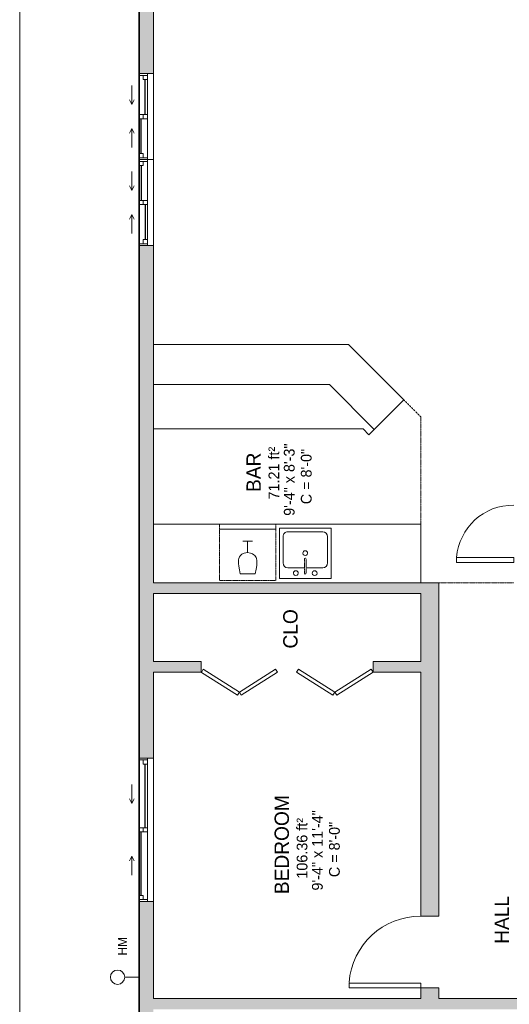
# Model space of a CAD drawing. Header units: inches. Extents: x -280 to 323, y -474 to 515.
# Tile 2 of 4: x -280 to -75, y -245 to 167. Entities that reach past the tile are written whole.
import ezdxf

# ---------------------------------------------------------------- set-up
doc = ezdxf.new("R2010")
doc.units = ezdxf.units.IN
doc.header["$MEASUREMENT"] = 0
doc.linetypes.add('Dash', pattern=[0.23622, 0.11811, -0.11811])
for name, color, linetype, lineweight in [('A-ANNO-NOTE', 131, 'Continuous', 9), ('A-AREA', 32, 'Dash', 9), ('A-AREA-IDEN', 2, 'Continuous', 9), ('A-DETL', 90, 'Continuous', 9), ('A-DOOR', 31, 'Continuous', 9), ('A-EXTEERIOR SPACES', 90, 'Continuous', 9), ('A-FLOR', 192, 'Continuous', 9), ('A-GENM', 13, 'Continuous', 9), ('A-GLAZ', 151, 'Continuous', 9), ('A-OBJECTS', 90, 'Continuous', 9), ('A-WALL', 90, 'Continuous', 9), ('A-WALL-PATT', 111, 'Continuous', 9), ('M-EQPM', 90, 'Continuous', 9), ('P-SANR-FIXT', 6, 'Continuous', 9), ('P-SANR-FIXT-HDLN', 131, 'Dash', 9), ('Q-SPCQ', 2, 'Continuous', 9)]:
    doc.layers.add(name, color=color, linetype=linetype, lineweight=lineweight)
doc.styles.add('Inter', font='txt', dxfattribs={"height": 3.75})
doc.styles.add('Inter_1', font='txt', dxfattribs={"height": 4.5})
doc.styles.add('Inter_B', font='txt', dxfattribs={"height": 6})

# ---------------------------------------------------------------- blocks, each defined once
blk = doc.blocks.new('Planitar - Single Door_Flush Panel - 2_-6_ x 6_-8_-4229986-Lower Level')
at = {"layer": 'A-DOOR', "lineweight": 18}
for p, q in [((12.99, -3.75), (12.99, -33.75)), ((15, -3.75), (12.99, -3.75)), ((15, -3.75), (15, -33.75)), ((15, -33.75), (12.99, -33.75))]:
    blk.add_line(p, q, dxfattribs=at)
at = {"layer": 'A-DOOR'}
blk.add_arc((14.77, -4.05), 29.77, 179.4225, 266.009, dxfattribs=at)
blk = doc.blocks.new('Planitar - Bifold Door - 6_-0_ x 6_-8_-4213524-Lower Level')
at = {"layer": 'A-DOOR', "lineweight": 18}
for p, q in [((-36, 2.24), (-20.8, 11.9)), ((-20, 10.63), (-35.19, 0.98)), ((-20.8, 11.9), (-20, 10.63)), ((-19.2, 11.9), (-20, 10.63)), ((-20, 10.63), (-4.81, 0.98)), ((-4, 2.24), (-19.2, 11.9)), ((4, 2.24), (19.19, 11.9)), ((20, 10.63), (4.8, 0.98)), ((19.19, 11.9), (20, 10.63)), ((20.81, 11.9), (20, 10.63)), ((20, 10.63), (35.2, 0.98)), ((35.91, 2.3), (20.81, 11.9)), ((-35.19, 0.98), (-36, 2.24)), ((-4.81, 0.98), (-4, 2.24)), ((4.8, 0.98), (4, 2.24)), ((35.2, 0.98), (35.91, 2.3))]:
    blk.add_line(p, q, dxfattribs=at)
blk = doc.blocks.new('Planitar - Single Door_Flush Panel - 2_-0_ x 6_-8_-4242372-Lower Level')
at = {"layer": 'A-DOOR', "lineweight": 18}
for p, q in [((9.99, -2.25), (9.99, -26.25)), ((12, -2.25), (9.99, -2.25)), ((12, -2.25), (12, -26.25)), ((12, -26.25), (9.99, -26.25))]:
    blk.add_line(p, q, dxfattribs=at)
at = {"layer": 'A-DOOR'}
blk.add_arc((11.77, -2.55), 23.77, 179.2767, 265.5217, dxfattribs=at)
blk = doc.blocks.new('Countertop- Rectangle shape base - Default 1-4231178-Lower Level')
at = {"layer": 'A-GENM'}
for p, q in [((86, 27.25), (-26, 27.25)), ((86, 2.75), (86, 27.25))]:
    blk.add_line(p, q, dxfattribs=at)
blk = doc.blocks.new('Plan-Double-Sliding - Default 1-4233502-Lower Level')
at = {"layer": 'A-GLAZ'}
for p, q in [((-5, 3.34375), (-7, 4.34375)), ((5, 3.34375), (7, 4.34375)), ((18, 0.34375), (-18, 0.34375)), ((-15.5, 0.34375), (-0.875, 0.34375)), ((-5, 3.34375), (-13, 3.34375)), ((-5, 3.34375), (-7, 2.34375)), ((0.875, 0.34375), (17.25, 0.34375)), ((5, 3.34375), (7, 2.34375)), ((5, 3.34375), (13, 3.34375)), ((-17.25, -3.15625), (-0.875, -3.15625)), ((0.875, -3.15625), (15.5, -3.15625)), ((-18, -5.65625), (18, -5.65625))]:
    blk.add_line(p, q, dxfattribs=at)
at = {"layer": 'A-GLAZ', "lineweight": 18}
for p, q in [((-18, 0.34375), (-18, -5.65625)), ((-18, 0.34375), (-15.5, 0.34375)), ((-17.25, 0.34375), (-17.25, -3.15625)), ((-15.5, 0.34375), (-15.5, -1.40625)), ((-0.875, -3.15625), (-0.875, 0.34375)), ((-0.875, 0.34375), (0.875, 0.34375)), ((0.875, 0.34375), (0.875, -3.15625)), ((17.25, 0.34375), (18, 0.34375)), ((17.25, 0.34375), (17.25, -3.15625)), ((18, -5.65625), (18, 0.34375)), ((-18, -3.15625), (-17.25, -3.15625)), ((-15.5, -1.40625), (-17.25, -1.40625)), ((0.875, -1.40625), (-0.875, -1.40625)), ((-0.875, -3.15625), (0.875, -3.15625)), ((15.5, -1.40625), (15.5, -3.15625)), ((17.25, -1.40625), (15.5, -1.40625)), ((15.5, -3.15625), (18, -3.15625))]:
    blk.add_line(p, q, dxfattribs=at)
at = {"layer": 'A-GLAZ', "lineweight": 25}
for p, q in [((-15.5, -0.53125), (-0.875, -0.53125)), ((0.875, -2.28125), (15.5, -2.28125))]:
    blk.add_line(p, q, dxfattribs=at)
blk = doc.blocks.new('Plan-Double-Sliding - Default 1-4233562-Lower Level')
at = {"layer": 'A-GLAZ'}
for p, q in [((-18, 5.65625), (18, 5.65625)), ((-17.25, 3.15625), (-0.875, 3.15625)), ((0.875, 3.15625), (15.5, 3.15625)), ((18, -0.34375), (-18, -0.34375)), ((-15.5, -0.34375), (-0.875, -0.34375)), ((-5, -3.34375), (-13, -3.34375)), ((-5, -3.34375), (-7, -2.34375)), ((-5, -3.34375), (-7, -4.34375)), ((0.875, -0.34375), (17.25, -0.34375)), ((5, -3.34375), (7, -2.34375)), ((5, -3.34375), (7, -4.34375)), ((5, -3.34375), (13, -3.34375))]:
    blk.add_line(p, q, dxfattribs=at)
at = {"layer": 'A-GLAZ', "lineweight": 18}
for p, q in [((-18, -0.34375), (-18, 5.65625)), ((18, 5.65625), (18, -0.34375)), ((-18, 3.15625), (-17.25, 3.15625)), ((-17.25, -0.34375), (-17.25, 3.15625)), ((-15.5, 1.40625), (-17.25, 1.40625)), ((-15.5, -0.34375), (-15.5, 1.40625)), ((-0.875, 3.15625), (0.875, 3.15625)), ((-0.875, 3.15625), (-0.875, -0.34375)), ((0.875, 1.40625), (-0.875, 1.40625)), ((0.875, -0.34375), (0.875, 3.15625)), ((15.5, 3.15625), (18, 3.15625)), ((15.5, 1.40625), (15.5, 3.15625)), ((17.25, 1.40625), (15.5, 1.40625)), ((17.25, -0.34375), (17.25, 3.15625)), ((-18, -0.34375), (-15.5, -0.34375)), ((-0.875, -0.34375), (0.875, -0.34375)), ((17.25, -0.34375), (18, -0.34375))]:
    blk.add_line(p, q, dxfattribs=at)
at = {"layer": 'A-GLAZ', "lineweight": 25}
for p, q in [((-15.5, 0.53125), (-0.875, 0.53125)), ((0.875, 2.28125), (15.5, 2.28125))]:
    blk.add_line(p, q, dxfattribs=at)
blk = doc.blocks.new('Plan-Double-Sliding - Default 1-4333302-Lower Level')
at = {"layer": 'A-GLAZ'}
for p, q in [((-11, 3.34375), (-13, 4.34375)), ((11, 3.34375), (13, 4.34375)), ((30, 0.34375), (-30, 0.34375)), ((-27.5, 0.34375), (-0.875, 0.34375)), ((-11, 3.34375), (-19, 3.34375)), ((-11, 3.34375), (-13, 2.34375)), ((0.875, 0.34375), (29.25, 0.34375)), ((11, 3.34375), (13, 2.34375)), ((11, 3.34375), (19, 3.34375)), ((-29.25, -3.15625), (-0.875, -3.15625)), ((0.875, -3.15625), (27.5, -3.15625)), ((-30, -5.65625), (30, -5.65625))]:
    blk.add_line(p, q, dxfattribs=at)
at = {"layer": 'A-GLAZ', "lineweight": 18}
for p, q in [((-30, 0.34375), (-30, -5.65625)), ((-30, 0.34375), (-27.5, 0.34375)), ((-29.25, 0.34375), (-29.25, -3.15625)), ((-27.5, 0.34375), (-27.5, -1.40625)), ((-0.875, -3.15625), (-0.875, 0.34375)), ((-0.875, 0.34375), (0.875, 0.34375)), ((0.875, 0.34375), (0.875, -3.15625)), ((29.25, 0.34375), (30, 0.34375)), ((29.25, 0.34375), (29.25, -3.15625)), ((30, -5.65625), (30, 0.34375)), ((-30, -3.15625), (-29.25, -3.15625)), ((-27.5, -1.40625), (-29.25, -1.40625)), ((0.875, -1.40625), (-0.875, -1.40625)), ((-0.875, -3.15625), (0.875, -3.15625)), ((27.5, -1.40625), (27.5, -3.15625)), ((29.25, -1.40625), (27.5, -1.40625)), ((27.5, -3.15625), (30, -3.15625))]:
    blk.add_line(p, q, dxfattribs=at)
at = {"layer": 'A-GLAZ', "lineweight": 25}
for p, q in [((-27.5, -0.53125), (-0.875, -0.53125)), ((0.875, -2.28125), (27.5, -2.28125))]:
    blk.add_line(p, q, dxfattribs=at)
blk = doc.blocks.new('Wine_Under - Default 1-2560236-Lower Level')
at = {"layer": 'Q-SPCQ', "linetype": 'Dash'}
for p, q in [((-11.81, -23.62), (-11.81, 0)), ((-11.81, 0), (11.81, 0)), ((11.81, 0), (11.81, -23.62)), ((11.81, -23.62), (-11.81, -23.62))]:
    blk.add_line(p, q, dxfattribs=at)
at = {"layer": 'Q-SPCQ'}
for p, q in [((-3.13, -2.84), (3.13, -2.84)), ((0, -11.81), (0, -16.54)), ((-1.97, -16.54), (1.97, -16.54)), ((-11.81, -21.62), (11.81, -21.62))]:
    blk.add_line(p, q, dxfattribs=at)
for points, knots in [([(-3.13, -2.84), (-4.44, -8.54), (-3.47, -10.34), (-1.97, -11.39), (0, -11.81)], [0, 0, 0, 0, 0.2701848, 0.4338718, 0.4338718, 0.4338718, 0.4338718]), ([(3.13, -2.84), (4.22, -7.99), (3.76, -9.72), (2.36, -11.45), (0, -11.81)], [0, 0, 0, 0, 0.2579445, 0.4357526, 0.4357526, 0.4357526, 0.4357526])]:
    blk.add_open_spline(points, degree=3, knots=knots, dxfattribs=at)
blk = doc.blocks.new('Kitchen- Sink - Default 1-4238573-Lower Level')
at = {"layer": 'P-SANR-FIXT'}
for p, q in [((-14.96, 0), (-14.96, -21.06)), ((-14.96, 0), (6.67, 0)), ((6.67, 0), (6.67, -21.06)), ((-14.96, -21.06), (6.67, -21.06))]:
    blk.add_line(p, q, dxfattribs=at)
blk = doc.blocks.new('2D Kitchen-Single Sink - Default 1-4238575-Lower Level')
at = {"layer": 'P-SANR-FIXT'}
for p, q in [((11.43, 10.62), (-10.2, 10.62)), ((-10.2, 10.62), (-10.2, -10.44)), ((11.43, -10.44), (11.43, 10.62)), ((0.12, 6.12), (-6.7, 6.12)), ((7.93, 6.12), (1.12, 6.12)), ((-8.7, 4.12), (-8.7, -6.94)), ((9.93, -6.94), (9.93, 4.12)), ((-10.2, -10.44), (11.43, -10.44)), ((-6.7, -8.94), (7.93, -8.94))]:
    blk.add_line(p, q, dxfattribs=at)
for centre, radius, start, end in [((-3.32, 8.37), 1, 360, 180), ((-3.32, 8.37), 1, 180, 360), ((4.55, 8.37), 1, 360, 180), ((4.55, 8.37), 1, 180, 360), ((-6.7, 4.12), 2, 90, 180), ((7.93, 4.12), 2, 0, 90), ((0.62, 0), 1, 360, 180), ((0.62, 0), 1, 180, 0), ((-6.7, -6.94), 2, 180, 270), ((7.93, -6.94), 2, 270, 0)]:
    blk.add_arc(centre, radius, start, end, dxfattribs=at)
at = {"layer": 'P-SANR-FIXT-HDLN'}
for p, q in [((0.24, 2.5), (0.24, 8.37)), ((0.99, 8.37), (0.99, 2.5))]:
    blk.add_line(p, q, dxfattribs=at)
for centre, start, end in [((0.62, 8.37), 0, 180), ((0.62, 2.5), 180, 360)]:
    blk.add_arc(centre, 0.375, start, end, dxfattribs=at)
blk = doc.blocks.new('Hydro Meter - Default 1-3380297-Lower Level')
at = {"layer": 'M-EQPM'}
blk.add_line((0, 0), (0, 6), dxfattribs=at)
blk.add_circle((0, 9), 3, dxfattribs=at)

msp = doc.modelspace()

# ---------------------------------------------------------------- hatches: boundary and pattern name
at = {"layer": 'A-WALL-PATT'}
h = msp.add_hatch(color=9, dxfattribs=at)
h.paths.add_polyline_path([(-230.03, -356.49), (-224.03, -356.49), (-224.03, -325.99), (-230.03, -325.99)], flags=0)
h.paths.add_polyline_path([(-224.03, -265.99), (-224.03, -201.99), (-230.03, -201.99), (-230.03, -265.99)], flags=0)
h.paths.add_polyline_path([(-224.03, -141.99), (-224.03, 72.8), (-230.03, 72.8), (-230.03, -141.99)], flags=0)
h.paths.add_polyline_path([(-230.03, 144.8), (-224.03, 144.8), (-224.03, 287.8), (-230.03, 287.8)], flags=0)
h.paths.add_polyline_path([(-224.03, 359.8), (-224.03, 386.01), (-230.03, 386.01), (-230.03, 359.8)], flags=0)
msp.add_hatch(color=9, dxfattribs=at).paths.add_polyline_path([(-112.03, -72.99), (-104.53, -72.99), (-104.53, -68.49), (-224.03, -68.49), (-224.03, -72.99), (-155.3, -72.99)], flags=0)
h = msp.add_hatch(color=9, dxfattribs=at)
h.paths.add_polyline_path([(-104.53, -242.74), (-104.53, -238.24), (-112.03, -238.24), (-112.03, -242.74)], flags=0)
h.paths.add_polyline_path([(-112.03, -208.24), (-104.53, -208.24), (-104.53, -72.99), (-112.03, -72.99), (-112.03, -115.5)], flags=0)
h = msp.add_hatch(color=9, dxfattribs=at)
h.paths.add_polyline_path([(-112.03, -105.99), (-112.03, -101.49), (-132.03, -101.49), (-132.03, -105.99)], flags=0)
h.paths.add_polyline_path([(-204.03, -105.99), (-204.03, -101.49), (-224.03, -101.49), (-224.03, -105.99)], flags=0)
h = msp.add_hatch(color=9, dxfattribs=at)
h.paths.add_polyline_path([(3.97, -247.24), (3.97, -242.74), (-36.03, -242.74), (-36.03, -247.24), (-22.54, -247.24)], flags=0)
h.paths.add_polyline_path([(-64.03, -247.24), (-64.03, -242.74), (-224.03, -242.74), (-224.03, -247.24), (-66.79, -247.24)], flags=0)

# ---------------------------------------------------------------- linework, layer by layer
at = {"layer": 'A-AREA'}
for p, q in [((-112.03, 1.01), (-119.16, 8.14)), ((-112.03, -43.99), (-112.03, 1.01)), ((-104.53, -68.49), (-73.03, -68.49))]:
    msp.add_line(p, q, dxfattribs=at)
at = {"layer": 'A-DETL', "lineweight": 35}
msp.add_line((-230.03, 386.01), (-230.03, -356.49), dxfattribs=at)
at = {"layer": 'A-EXTEERIOR SPACES'}
for p, q in [((-280.03, -323.99), (-280.03, 413.01)), ((-230.03, 386.01), (-230.03, -323.99))]:
    msp.add_line(p, q, dxfattribs=at)
at = {"layer": 'A-FLOR'}
for p, q in [((-280.03, 413.01), (-280.03, -323.99)), ((-142.28, 31.26), (-224.03, 31.26)), ((-119.16, 8.14), (-142.28, 31.26)), ((-224.03, 14.51), (-150.26, 14.51)), ((-150.26, 14.51), (-131.52, -4.23)), ((-131.52, -4.23), (-119.16, 8.14))]:
    msp.add_line(p, q, dxfattribs=at)
at = {"layer": 'A-GENM'}
for p, q in [((-136.19, -4.08), (-224.03, -4.08)), ((-136.19, -4.08), (-133.78, -6.49)), ((-133.78, -6.49), (-131.52, -4.23))]:
    msp.add_line(p, q, dxfattribs=at)
at = {"layer": 'A-OBJECTS'}
for p, q in [((-224.03, 31.26), (-142.28, 31.26)), ((-224.03, -4.08), (-224.03, 31.26)), ((-142.28, 31.26), (-119.16, 8.14)), ((-224.03, 14.51), (-150.26, 14.51)), ((-150.26, 14.51), (-131.52, -4.23)), ((-133.78, -6.49), (-119.16, 8.14)), ((-136.19, -4.08), (-224.03, -4.08)), ((-133.78, -6.49), (-136.19, -4.08)), ((-112.03, -43.99), (-224.03, -43.99)), ((-224.03, -43.99), (-224.03, -68.49)), ((-112.03, -68.49), (-112.03, -43.99)), ((-224.03, -68.49), (-112.03, -68.49))]:
    msp.add_line(p, q, dxfattribs=at)
at = {"layer": 'A-WALL'}
for p, q in [((-230.03, 287.8), (-230.03, 144.8)), ((-224.03, 144.8), (-224.03, 287.8)), ((-230.03, 72.8), (-230.03, -141.99)), ((-224.03, -68.49), (-224.03, 72.8)), ((-104.53, -68.49), (-224.03, -68.49)), ((-104.53, -208.24), (-104.53, -68.49)), ((-224.03, -101.49), (-224.03, -72.99)), ((-224.03, -72.99), (-112.03, -72.99)), ((-112.03, -72.99), (-112.03, -101.49)), ((-204.03, -101.49), (-224.03, -101.49)), ((-204.03, -105.99), (-204.03, -101.49)), ((-112.03, -101.49), (-132.03, -101.49)), ((-132.03, -101.49), (-132.03, -105.99)), ((-224.03, -141.99), (-224.03, -105.99)), ((-224.03, -105.99), (-204.03, -105.99)), ((-132.03, -105.99), (-112.03, -105.99)), ((-112.03, -105.99), (-112.03, -208.24)), ((-230.03, -201.99), (-230.03, -265.99)), ((-224.03, -242.74), (-224.03, -201.99)), ((-112.03, -208.24), (-104.53, -208.24)), ((-112.03, -238.24), (-112.03, -242.74)), ((-104.53, -238.24), (-112.03, -238.24)), ((-104.53, -242.74), (-104.53, -238.24)), ((-112.03, -242.74), (-224.03, -242.74)), ((-64.03, -242.74), (-104.53, -242.74))]:
    msp.add_line(p, q, dxfattribs=at)

# ---------------------------------------------------------------- block references
at = {"layer": 'A-DOOR'}
for name, p, rotation in [('Planitar - Single Door_Flush Panel - 2_-0_ x 6_-8_-4242372-Lower Level', (-70.78, -47.99), 269.9999999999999), ('Planitar - Bifold Door - 6_-0_ x 6_-8_-4213524-Lower Level', (-168.03, -103.74), 180), ('Planitar - Single Door_Flush Panel - 2_-6_ x 6_-8_-4229986-Lower Level', (-108.28, -223.24), 269.9999999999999)]:
    msp.add_blockref(name, p, dxfattribs=dict(at, rotation=rotation))
at = {"layer": 'A-GENM'}
msp.add_blockref('Countertop- Rectangle shape base - Default 1-4231178-Lower Level', (-198.03, -71.24), dxfattribs=at)
at = {"layer": 'A-GLAZ'}
for name, p, rotation in [('Plan-Double-Sliding - Default 1-4233502-Lower Level', (-229.69, 126.8), 89.99999999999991), ('Plan-Double-Sliding - Default 1-4233562-Lower Level', (-229.69, 90.8), 269.9999999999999), ('Plan-Double-Sliding - Default 1-4333302-Lower Level', (-229.69, -171.99), 89.99999999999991)]:
    msp.add_blockref(name, p, dxfattribs=dict(at, rotation=rotation))
at = {"layer": 'M-EQPM', "rotation": 89.9999999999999}
msp.add_blockref('Hydro Meter - Default 1-3380297-Lower Level', (-230.03, -233.74), dxfattribs=at)
at = {"layer": 'P-SANR-FIXT', "rotation": 180}
for name, p in [('Kitchen- Sink - Default 1-4238573-Lower Level', (-164.57, -66.72)), ('2D Kitchen-Single Sink - Default 1-4238575-Lower Level', (-159.81, -56.1))]:
    msp.add_blockref(name, p, dxfattribs=at)
at = {"layer": 'Q-SPCQ', "rotation": 180}
msp.add_blockref('Wine_Under - Default 1-2560236-Lower Level', (-184.55, -67.61), dxfattribs=at)

# ---------------------------------------------------------------- texts
at = {"layer": 'A-ANNO-NOTE', "insert": (-238.86, -224.68), "char_height": 3.75, "width": 10.605, "attachment_point": 1, "rotation": 90, "style": 'Inter'}
msp.add_mtext('HM', dxfattribs=at)
at = {"layer": 'A-AREA-IDEN', "attachment_point": 1, "rotation": 90}
for s, insert, char_height, width, style in [('9\'-4" x 8\'-3"', (-169.39, -40.46), 4.5, 44.238, 'Inter_1'), ('71.21 ft²', (-175.81, -33.6), 4.5, 27.573, 'Inter_1'), ('BAR', (-185.06, -30.46), 6, 19.998, 'Inter_B'), ('C = 8\'-0"', (-162.26, -35.6), 4.5, 32.421, 'Inter_1'), ('CLO', (-169.65, -96.07), 6, 20.301, 'Inter_B'), ('BEDROOM', (-173.27, -198.96), 6, 49.692, 'Inter_B'), ('9\'-4" x 11\'-4"', (-157.6, -197.45), 4.5, 46.056, 'Inter_1'), ('106.36 ft²', (-164.02, -192.46), 4.5, 33.936, 'Inter_1'), ('C = 8\'-0"', (-150.47, -191.84), 4.5, 32.421, 'Inter_1'), ('HALL', (-81.12, -219.75), 6, 25.452, 'Inter_B')]:
    msp.add_mtext(s, dxfattribs=dict(at, insert=insert, char_height=char_height, width=width, style=style))

doc.saveas('drawing.dxf')
